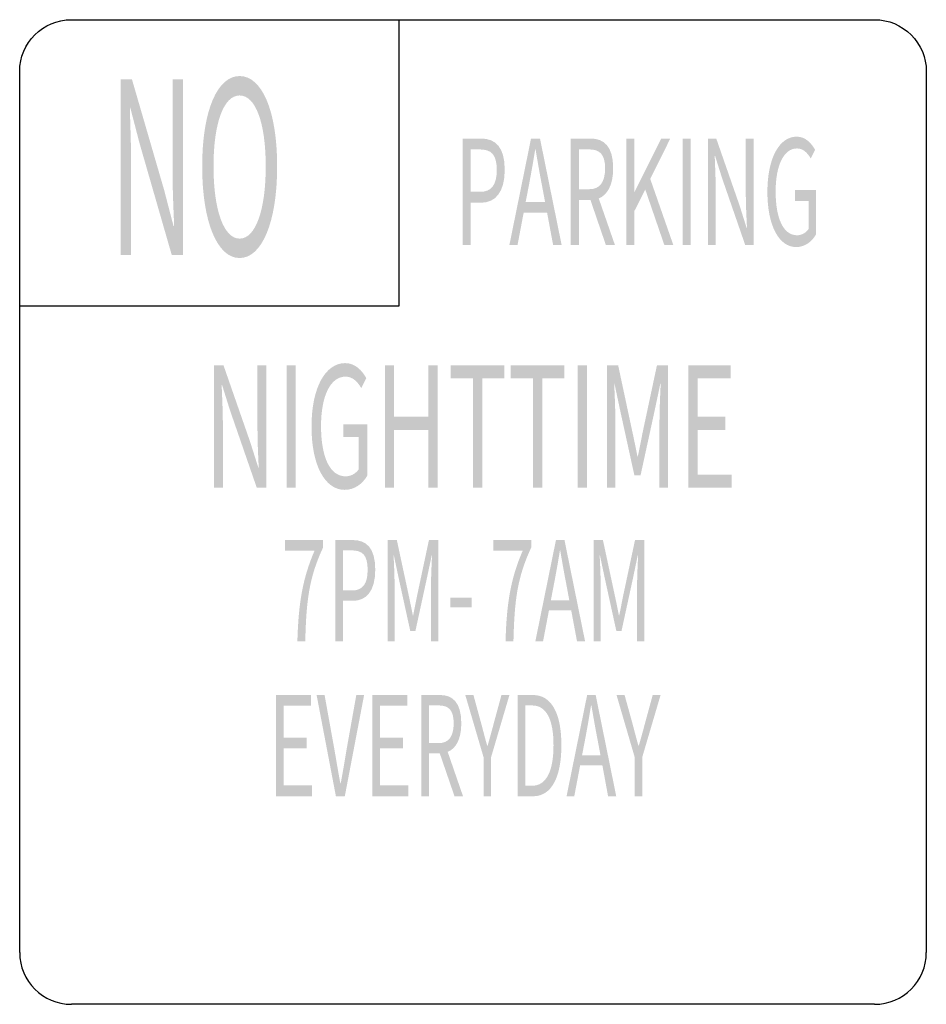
# Model space of a CAD drawing. Header units: inches. Extents: x -0.5 to 0.5, y -0.54 to 0.54.
import ezdxf

# ---------------------------------------------------------------- set-up
doc = ezdxf.new("R2010")
doc.units = ezdxf.units.IN
doc.header["$MEASUREMENT"] = 0

msp = doc.modelspace()

# ---------------------------------------------------------------- hatches: boundary and pattern name
h = msp.add_hatch(color=7)
edge = h.paths.add_edge_path()
edge.add_spline(control_points=[(-0.2574, 0.2799), (-0.2331, 0.2799), (-0.216, 0.3188), (-0.216, 0.3809), (-0.216, 0.443), (-0.2331, 0.4805), (-0.2574, 0.4805), (-0.2817, 0.4805), (-0.2987, 0.443), (-0.2987, 0.3809), (-0.2987, 0.3188), (-0.2817, 0.2799), (-0.2574, 0.2799)], knot_values=[0, 0, 0, 0, 1, 1, 1, 2, 2, 2, 3, 3, 3, 4, 4, 4, 4], degree=3, periodic=0)
edge = h.paths.add_edge_path(flags=0)
edge.add_spline(control_points=[(-0.2574, 0.3013), (-0.2748, 0.3013), (-0.2862, 0.3325), (-0.2862, 0.3809), (-0.2862, 0.4292), (-0.2748, 0.4591), (-0.2574, 0.4591), (-0.2399, 0.4591), (-0.2286, 0.4292), (-0.2286, 0.3809), (-0.2286, 0.3325), (-0.2399, 0.3013), (-0.2574, 0.3013)], knot_values=[0, 0, 0, 0, 1, 1, 1, 2, 2, 2, 3, 3, 3, 4, 4, 4, 4], degree=3, periodic=0)
h = msp.add_hatch(color=7)
edge = h.paths.add_edge_path()
edge.add_line((-0.3886, 0.2834), (-0.3771, 0.2834))
edge.add_line((-0.3771, 0.2834), (-0.3771, 0.3851))
edge.add_spline(control_points=[(-0.3771, 0.3851), (-0.3771, 0.4054), (-0.378, 0.426), (-0.3785, 0.4456)], knot_values=[0, 0, 0, 0, 1, 1, 1, 1], degree=3, periodic=0)
edge.add_line((-0.3785, 0.4456), (-0.378, 0.4456))
edge.add_line((-0.378, 0.4456), (-0.3676, 0.4057))
edge.add_line((-0.3676, 0.4057), (-0.3323, 0.2834))
edge.add_line((-0.3323, 0.2834), (-0.3197, 0.2834))
edge.add_line((-0.3197, 0.2834), (-0.3197, 0.477))
edge.add_line((-0.3197, 0.477), (-0.3314, 0.477))
edge.add_line((-0.3314, 0.477), (-0.3314, 0.3764))
edge.add_spline(control_points=[(-0.3314, 0.3764), (-0.3314, 0.3563), (-0.3304, 0.3344), (-0.3296, 0.3151)], knot_values=[0, 0, 0, 0, 1, 1, 1, 1], degree=3, periodic=0)
edge.add_line((-0.3296, 0.3151), (-0.3303, 0.3151))
edge.add_line((-0.3303, 0.3151), (-0.3407, 0.355))
edge.add_line((-0.3407, 0.355), (-0.3762, 0.477))
edge.add_line((-0.3762, 0.477), (-0.3886, 0.477))
edge.add_line((-0.3886, 0.477), (-0.3886, 0.2834))
h = msp.add_hatch(color=7)
edge = h.paths.add_edge_path()
edge.add_spline(control_points=[(0.3565, 0.292), (0.3659, 0.292), (0.3737, 0.2978), (0.3782, 0.3057)], knot_values=[0, 0, 0, 0, 1, 1, 1, 1], degree=3, periodic=0)
edge.add_line((0.3782, 0.3057), (0.3782, 0.355))
edge.add_line((0.3782, 0.355), (0.3551, 0.355))
edge.add_line((0.3551, 0.355), (0.3551, 0.3427))
edge.add_line((0.3551, 0.3427), (0.3701, 0.3427))
edge.add_line((0.3701, 0.3427), (0.3701, 0.3119))
edge.add_spline(control_points=[(0.3701, 0.3119), (0.3673, 0.3076), (0.3624, 0.305), (0.3574, 0.305), (0.3423, 0.305), (0.3338, 0.3236), (0.3338, 0.3533), (0.3338, 0.3826), (0.3431, 0.4007), (0.3573, 0.4007), (0.3643, 0.4007), (0.3689, 0.3957), (0.3725, 0.3897)], knot_values=[0, 0, 0, 0, 1, 1, 1, 2, 2, 2, 3, 3, 3, 4, 4, 4, 4], degree=3, periodic=0)
edge.add_line((0.3725, 0.3897), (0.3773, 0.3993))
edge.add_spline(control_points=[(0.3773, 0.3993), (0.3732, 0.4063), (0.3668, 0.4137), (0.357, 0.4137), (0.3383, 0.4137), (0.3247, 0.3908), (0.3247, 0.3528), (0.3247, 0.3146), (0.338, 0.292), (0.3565, 0.292)], knot_values=[0, 0, 0, 0, 1, 1, 1, 2, 2, 2, 3, 3, 3, 3], degree=3, periodic=0)
h = msp.add_hatch(color=7)
edge = h.paths.add_edge_path()
edge.add_line((-0.0114, 0.2941), (-0.0026, 0.2941))
edge.add_line((-0.0026, 0.2941), (-0.0026, 0.3409))
edge.add_line((-0.0026, 0.3409), (0.0091, 0.3409))
edge.add_spline(control_points=[(0.0091, 0.3409), (0.0245, 0.3409), (0.035, 0.3523), (0.035, 0.3771), (0.035, 0.4028), (0.0244, 0.4116), (0.0087, 0.4116)], knot_values=[0, 0, 0, 0, 1, 1, 1, 2, 2, 2, 2], degree=3, periodic=0)
edge.add_line((0.0087, 0.4116), (-0.0114, 0.4116))
edge.add_line((-0.0114, 0.4116), (-0.0114, 0.2941))
edge = h.paths.add_edge_path(flags=0)
edge.add_line((-0.0026, 0.3529), (-0.0026, 0.3996))
edge.add_line((-0.0026, 0.3996), (0.0075, 0.3996))
edge.add_spline(control_points=[(0.0075, 0.3996), (0.0199, 0.3996), (0.0262, 0.3943), (0.0262, 0.3771), (0.0262, 0.3603), (0.0203, 0.3529), (0.0079, 0.3529)], knot_values=[0, 0, 0, 0, 1, 1, 1, 2, 2, 2, 2], degree=3, periodic=0)
edge.add_line((0.0079, 0.3529), (-0.0026, 0.3529))
h = msp.add_hatch(color=7)
h.paths.add_polyline_path([(0.0401, 0.2941), (0.0491, 0.2941), (0.0559, 0.33), (0.0817, 0.33), (0.0884, 0.2941), (0.0978, 0.2941), (0.0739, 0.4116), (0.064, 0.4116), (0.0401, 0.2941)])
edge = h.paths.add_edge_path(flags=0)
edge.add_line((0.0581, 0.3417), (0.0616, 0.3598))
edge.add_spline(control_points=[(0.0616, 0.3598), (0.0641, 0.3731), (0.0664, 0.3858), (0.0686, 0.3996)], knot_values=[0, 0, 0, 0, 1, 1, 1, 1], degree=3, periodic=0)
edge.add_line((0.0686, 0.3996), (0.069, 0.3996))
edge.add_spline(control_points=[(0.069, 0.3996), (0.0713, 0.386), (0.0735, 0.3731), (0.0761, 0.3598)], knot_values=[0, 0, 0, 0, 1, 1, 1, 1], degree=3, periodic=0)
edge.add_line((0.0761, 0.3598), (0.0795, 0.3417))
edge.add_line((0.0795, 0.3417), (0.0581, 0.3417))
h = msp.add_hatch(color=7)
edge = h.paths.add_edge_path()
edge.add_line((0.1466, 0.2941), (0.1566, 0.2941))
edge.add_line((0.1566, 0.2941), (0.1387, 0.3456))
edge.add_spline(control_points=[(0.1387, 0.3456), (0.1482, 0.3494), (0.1546, 0.3603), (0.1546, 0.3788), (0.1546, 0.4031), (0.1443, 0.4116), (0.1299, 0.4116)], knot_values=[0, 0, 0, 0, 1, 1, 1, 2, 2, 2, 2], degree=3, periodic=0)
edge.add_line((0.1299, 0.4116), (0.1079, 0.4116))
edge.add_line((0.1079, 0.4116), (0.1079, 0.2941))
edge.add_line((0.1079, 0.2941), (0.1168, 0.2941))
edge.add_line((0.1168, 0.2941), (0.1168, 0.344))
edge.add_line((0.1168, 0.344), (0.1295, 0.344))
edge.add_line((0.1295, 0.344), (0.1466, 0.2941))
edge = h.paths.add_edge_path(flags=0)
edge.add_line((0.1168, 0.3558), (0.1168, 0.3996))
edge.add_line((0.1168, 0.3996), (0.1286, 0.3996))
edge.add_spline(control_points=[(0.1286, 0.3996), (0.1397, 0.3996), (0.1457, 0.3941), (0.1457, 0.3788), (0.1457, 0.3634), (0.1397, 0.3558), (0.1286, 0.3558)], knot_values=[0, 0, 0, 0, 1, 1, 1, 2, 2, 2, 2], degree=3, periodic=0)
edge.add_line((0.1286, 0.3558), (0.1168, 0.3558))
for points in [[(0.169, 0.2941), (0.1778, 0.2941), (0.1778, 0.3313), (0.19, 0.3554), (0.2111, 0.2941), (0.221, 0.2941), (0.1955, 0.3671), (0.2176, 0.4116), (0.2076, 0.4116), (0.178, 0.3526), (0.1778, 0.3526), (0.1778, 0.4116), (0.169, 0.4116), (0.169, 0.2941)], [(0.2311, 0.2941), (0.24, 0.2941), (0.24, 0.4116), (0.2311, 0.4116), (0.2311, 0.2941)], [(-0.2057, 0.0268), (-0.1955, 0.0268), (-0.1955, 0.1617), (-0.2057, 0.1617), (-0.2057, 0.0268)], [(-0.0972, 0.0268), (-0.0871, 0.0268), (-0.0871, 0.0905), (-0.0493, 0.0905), (-0.0493, 0.0268), (-0.039, 0.0268), (-0.039, 0.1617), (-0.0493, 0.1617), (-0.0493, 0.1052), (-0.0871, 0.1052), (-0.0871, 0.1617), (-0.0972, 0.1617), (-0.0972, 0.0268)], [(-0.0001, 0.0268), (0.0102, 0.0268), (0.0102, 0.1474), (0.0347, 0.1474), (0.0347, 0.1617), (-0.0246, 0.1617), (-0.0246, 0.1474), (-0.0001, 0.1474), (-0.0001, 0.0268)], [(0.0661, 0.0268), (0.0764, 0.0268), (0.0764, 0.1474), (0.1009, 0.1474), (0.1009, 0.1617), (0.0416, 0.1617), (0.0416, 0.1474), (0.0661, 0.1474), (0.0661, 0.0268)], [(0.1155, 0.0268), (0.1256, 0.0268), (0.1256, 0.1617), (0.1155, 0.1617), (0.1155, 0.0268)], [(0.2375, 0.0268), (0.2853, 0.0268), (0.2853, 0.0413), (0.2477, 0.0413), (0.2477, 0.0905), (0.2784, 0.0905), (0.2784, 0.105), (0.2477, 0.105), (0.2477, 0.1474), (0.2841, 0.1474), (0.2841, 0.1617), (0.2375, 0.1617), (0.2375, 0.0268)], [(-0.025, -0.1051), (-0.0016, -0.1051), (-0.0016, -0.0944), (-0.025, -0.0944), (-0.025, -0.1051)], [(-0.2171, -0.3133), (-0.1776, -0.3133), (-0.1776, -0.3012), (-0.2087, -0.3012), (-0.2087, -0.2606), (-0.1834, -0.2606), (-0.1834, -0.2486), (-0.2087, -0.2486), (-0.2087, -0.2136), (-0.1786, -0.2136), (-0.1786, -0.2017), (-0.2171, -0.2017), (-0.2171, -0.3133)], [(-0.1109, -0.3133), (-0.0714, -0.3133), (-0.0714, -0.3012), (-0.1025, -0.3012), (-0.1025, -0.2606), (-0.0771, -0.2606), (-0.0771, -0.2486), (-0.1025, -0.2486), (-0.1025, -0.2136), (-0.0724, -0.2136), (-0.0724, -0.2017), (-0.1109, -0.2017), (-0.1109, -0.3133)]]:
    msp.add_hatch(color=7).paths.add_polyline_path(points)
h = msp.add_hatch(color=7)
edge = h.paths.add_edge_path()
edge.add_line((0.2593, 0.2941), (0.2677, 0.2941))
edge.add_line((0.2677, 0.2941), (0.2677, 0.3558))
edge.add_spline(control_points=[(0.2677, 0.3558), (0.2677, 0.3682), (0.267, 0.3807), (0.2666, 0.3925)], knot_values=[0, 0, 0, 0, 1, 1, 1, 1], degree=3, periodic=0)
edge.add_line((0.2666, 0.3925), (0.267, 0.3925))
edge.add_line((0.267, 0.3925), (0.2746, 0.3683))
edge.add_line((0.2746, 0.3683), (0.3003, 0.2941))
edge.add_line((0.3003, 0.2941), (0.3094, 0.2941))
edge.add_line((0.3094, 0.2941), (0.3094, 0.4116))
edge.add_line((0.3094, 0.4116), (0.3009, 0.4116))
edge.add_line((0.3009, 0.4116), (0.3009, 0.3505))
edge.add_spline(control_points=[(0.3009, 0.3505), (0.3009, 0.3384), (0.3016, 0.3251), (0.3022, 0.3134)], knot_values=[0, 0, 0, 0, 1, 1, 1, 1], degree=3, periodic=0)
edge.add_line((0.3022, 0.3134), (0.3017, 0.3134))
edge.add_line((0.3017, 0.3134), (0.2941, 0.3376))
edge.add_line((0.2941, 0.3376), (0.2683, 0.4116))
edge.add_line((0.2683, 0.4116), (0.2593, 0.4116))
edge.add_line((0.2593, 0.4116), (0.2593, 0.2941))
h = msp.add_hatch(color=7)
edge = h.paths.add_edge_path()
edge.add_spline(control_points=[(-0.1415, 0.0244), (-0.1307, 0.0244), (-0.1218, 0.031), (-0.1166, 0.0401)], knot_values=[0, 0, 0, 0, 1, 1, 1, 1], degree=3, periodic=0)
edge.add_line((-0.1166, 0.0401), (-0.1166, 0.0968))
edge.add_line((-0.1166, 0.0968), (-0.1432, 0.0968))
edge.add_line((-0.1432, 0.0968), (-0.1432, 0.0826))
edge.add_line((-0.1432, 0.0826), (-0.126, 0.0826))
edge.add_line((-0.126, 0.0826), (-0.126, 0.0472))
edge.add_spline(control_points=[(-0.126, 0.0472), (-0.1292, 0.0423), (-0.1348, 0.0393), (-0.1405, 0.0393), (-0.1579, 0.0393), (-0.1676, 0.0607), (-0.1676, 0.0947), (-0.1676, 0.1284), (-0.157, 0.1492), (-0.1406, 0.1492), (-0.1326, 0.1492), (-0.1273, 0.1435), (-0.1232, 0.1365)], knot_values=[0, 0, 0, 0, 1, 1, 1, 2, 2, 2, 3, 3, 3, 4, 4, 4, 4], degree=3, periodic=0)
edge.add_line((-0.1232, 0.1365), (-0.1177, 0.1476))
edge.add_spline(control_points=[(-0.1177, 0.1476), (-0.1223, 0.1557), (-0.1297, 0.1641), (-0.141, 0.1641), (-0.1624, 0.1641), (-0.1781, 0.1378), (-0.1781, 0.0942), (-0.1781, 0.0504), (-0.1628, 0.0244), (-0.1415, 0.0244)], knot_values=[0, 0, 0, 0, 1, 1, 1, 2, 2, 2, 3, 3, 3, 3], degree=3, periodic=0)
h = msp.add_hatch(color=7)
edge = h.paths.add_edge_path()
edge.add_line((-0.2855, 0.0268), (-0.2759, 0.0268))
edge.add_line((-0.2759, 0.0268), (-0.2759, 0.0977))
edge.add_spline(control_points=[(-0.2759, 0.0977), (-0.2759, 0.1118), (-0.2767, 0.1262), (-0.2772, 0.1398)], knot_values=[0, 0, 0, 0, 1, 1, 1, 1], degree=3, periodic=0)
edge.add_line((-0.2772, 0.1398), (-0.2767, 0.1398))
edge.add_line((-0.2767, 0.1398), (-0.268, 0.112))
edge.add_line((-0.268, 0.112), (-0.2385, 0.0268))
edge.add_line((-0.2385, 0.0268), (-0.228, 0.0268))
edge.add_line((-0.228, 0.0268), (-0.228, 0.1617))
edge.add_line((-0.228, 0.1617), (-0.2377, 0.1617))
edge.add_line((-0.2377, 0.1617), (-0.2377, 0.0916))
edge.add_spline(control_points=[(-0.2377, 0.0916), (-0.2377, 0.0776), (-0.237, 0.0623), (-0.2363, 0.0489)], knot_values=[0, 0, 0, 0, 1, 1, 1, 1], degree=3, periodic=0)
edge.add_line((-0.2363, 0.0489), (-0.2368, 0.0489))
edge.add_line((-0.2368, 0.0489), (-0.2456, 0.0767))
edge.add_line((-0.2456, 0.0767), (-0.2752, 0.1617))
edge.add_line((-0.2752, 0.1617), (-0.2855, 0.1617))
edge.add_line((-0.2855, 0.1617), (-0.2855, 0.0268))
h = msp.add_hatch(color=7)
edge = h.paths.add_edge_path()
edge.add_line((0.1478, 0.0268), (0.157, 0.0268))
edge.add_line((0.157, 0.0268), (0.157, 0.1015))
edge.add_spline(control_points=[(0.157, 0.1015), (0.157, 0.1131), (0.1563, 0.1295), (0.1557, 0.1413)], knot_values=[0, 0, 0, 0, 1, 1, 1, 1], degree=3, periodic=0)
edge.add_line((0.1557, 0.1413), (0.1561, 0.1413))
edge.add_line((0.1561, 0.1413), (0.1626, 0.1106))
edge.add_line((0.1626, 0.1106), (0.178, 0.0404))
edge.add_line((0.178, 0.0404), (0.1848, 0.0404))
edge.add_line((0.1848, 0.0404), (0.2001, 0.1106))
edge.add_line((0.2001, 0.1106), (0.2066, 0.1413))
edge.add_line((0.2066, 0.1413), (0.207, 0.1413))
edge.add_spline(control_points=[(0.207, 0.1413), (0.2065, 0.1295), (0.2057, 0.1131), (0.2057, 0.1015)], knot_values=[0, 0, 0, 0, 1, 1, 1, 1], degree=3, periodic=0)
edge.add_line((0.2057, 0.1015), (0.2057, 0.0268))
edge.add_line((0.2057, 0.0268), (0.2152, 0.0268))
edge.add_line((0.2152, 0.0268), (0.2152, 0.1617))
edge.add_line((0.2152, 0.1617), (0.2029, 0.1617))
edge.add_line((0.2029, 0.1617), (0.1875, 0.0896))
edge.add_spline(control_points=[(0.1875, 0.0896), (0.1856, 0.0804), (0.1839, 0.0708), (0.1818, 0.0614)], knot_values=[0, 0, 0, 0, 1, 1, 1, 1], degree=3, periodic=0)
edge.add_line((0.1818, 0.0614), (0.1814, 0.0614))
edge.add_spline(control_points=[(0.1814, 0.0614), (0.1794, 0.0708), (0.1776, 0.0804), (0.1755, 0.0896)], knot_values=[0, 0, 0, 0, 1, 1, 1, 1], degree=3, periodic=0)
edge.add_line((0.1755, 0.0896), (0.1601, 0.1617))
edge.add_line((0.1601, 0.1617), (0.1478, 0.1617))
edge.add_line((0.1478, 0.1617), (0.1478, 0.0268))
h = msp.add_hatch(color=7)
edge = h.paths.add_edge_path()
edge.add_line((-0.1937, -0.1424), (-0.185, -0.1424))
edge.add_spline(control_points=[(-0.185, -0.1424), (-0.1839, -0.0987), (-0.1811, -0.0727), (-0.1654, -0.0392)], knot_values=[0, 0, 0, 0, 1, 1, 1, 1], degree=3, periodic=0)
edge.add_line((-0.1654, -0.0392), (-0.1654, -0.0309))
edge.add_line((-0.1654, -0.0309), (-0.2073, -0.0309))
edge.add_line((-0.2073, -0.0309), (-0.2073, -0.0427))
edge.add_line((-0.2073, -0.0427), (-0.1748, -0.0427))
edge.add_spline(control_points=[(-0.1748, -0.0427), (-0.1879, -0.0732), (-0.1925, -0.1001), (-0.1937, -0.1424)], knot_values=[0, 0, 0, 0, 1, 1, 1, 1], degree=3, periodic=0)
h = msp.add_hatch(color=7)
edge = h.paths.add_edge_path()
edge.add_line((-0.1519, -0.1424), (-0.1435, -0.1424))
edge.add_line((-0.1435, -0.1424), (-0.1435, -0.0979))
edge.add_line((-0.1435, -0.0979), (-0.1324, -0.0979))
edge.add_spline(control_points=[(-0.1324, -0.0979), (-0.1177, -0.0979), (-0.1078, -0.0871), (-0.1078, -0.0636), (-0.1078, -0.0392), (-0.1178, -0.0309), (-0.1328, -0.0309)], knot_values=[0, 0, 0, 0, 1, 1, 1, 2, 2, 2, 2], degree=3, periodic=0)
edge.add_line((-0.1328, -0.0309), (-0.1519, -0.0309))
edge.add_line((-0.1519, -0.0309), (-0.1519, -0.1424))
edge = h.paths.add_edge_path(flags=0)
edge.add_line((-0.1435, -0.0865), (-0.1435, -0.0423))
edge.add_line((-0.1435, -0.0423), (-0.1339, -0.0423))
edge.add_spline(control_points=[(-0.1339, -0.0423), (-0.1221, -0.0423), (-0.1162, -0.0473), (-0.1162, -0.0636), (-0.1162, -0.0795), (-0.1218, -0.0865), (-0.1335, -0.0865)], knot_values=[0, 0, 0, 0, 1, 1, 1, 2, 2, 2, 2], degree=3, periodic=0)
edge.add_line((-0.1335, -0.0865), (-0.1435, -0.0865))
h = msp.add_hatch(color=7)
edge = h.paths.add_edge_path()
edge.add_line((-0.0941, -0.1424), (-0.0865, -0.1424))
edge.add_line((-0.0865, -0.1424), (-0.0865, -0.0806))
edge.add_spline(control_points=[(-0.0865, -0.0806), (-0.0865, -0.071), (-0.0871, -0.0575), (-0.0876, -0.0477)], knot_values=[0, 0, 0, 0, 1, 1, 1, 1], degree=3, periodic=0)
edge.add_line((-0.0876, -0.0477), (-0.0873, -0.0477))
edge.add_line((-0.0873, -0.0477), (-0.0819, -0.0732))
edge.add_line((-0.0819, -0.0732), (-0.0692, -0.1311))
edge.add_line((-0.0692, -0.1311), (-0.0635, -0.1311))
edge.add_line((-0.0635, -0.1311), (-0.0509, -0.0732))
edge.add_line((-0.0509, -0.0732), (-0.0455, -0.0477))
edge.add_line((-0.0455, -0.0477), (-0.0452, -0.0477))
edge.add_spline(control_points=[(-0.0452, -0.0477), (-0.0456, -0.0575), (-0.0463, -0.071), (-0.0463, -0.0806)], knot_values=[0, 0, 0, 0, 1, 1, 1, 1], degree=3, periodic=0)
edge.add_line((-0.0463, -0.0806), (-0.0463, -0.1424))
edge.add_line((-0.0463, -0.1424), (-0.0384, -0.1424))
edge.add_line((-0.0384, -0.1424), (-0.0384, -0.0309))
edge.add_line((-0.0384, -0.0309), (-0.0486, -0.0309))
edge.add_line((-0.0486, -0.0309), (-0.0613, -0.0905))
edge.add_spline(control_points=[(-0.0613, -0.0905), (-0.0629, -0.0981), (-0.0643, -0.106), (-0.066, -0.1138)], knot_values=[0, 0, 0, 0, 1, 1, 1, 1], degree=3, periodic=0)
edge.add_line((-0.066, -0.1138), (-0.0664, -0.1138))
edge.add_spline(control_points=[(-0.0664, -0.1138), (-0.068, -0.106), (-0.0695, -0.0981), (-0.0712, -0.0905)], knot_values=[0, 0, 0, 0, 1, 1, 1, 1], degree=3, periodic=0)
edge.add_line((-0.0712, -0.0905), (-0.084, -0.0309))
edge.add_line((-0.084, -0.0309), (-0.0941, -0.0309))
edge.add_line((-0.0941, -0.0309), (-0.0941, -0.1424))
h = msp.add_hatch(color=7)
edge = h.paths.add_edge_path()
edge.add_line((0.0359, -0.1424), (0.0446, -0.1424))
edge.add_spline(control_points=[(0.0446, -0.1424), (0.0457, -0.0987), (0.0485, -0.0727), (0.0642, -0.0392)], knot_values=[0, 0, 0, 0, 1, 1, 1, 1], degree=3, periodic=0)
edge.add_line((0.0642, -0.0392), (0.0642, -0.0309))
edge.add_line((0.0642, -0.0309), (0.0223, -0.0309))
edge.add_line((0.0223, -0.0309), (0.0223, -0.0427))
edge.add_line((0.0223, -0.0427), (0.0548, -0.0427))
edge.add_spline(control_points=[(0.0548, -0.0427), (0.0416, -0.0732), (0.0371, -0.1001), (0.0359, -0.1424)], knot_values=[0, 0, 0, 0, 1, 1, 1, 1], degree=3, periodic=0)
h = msp.add_hatch(color=7)
h.paths.add_polyline_path([(0.0688, -0.1424), (0.0773, -0.1424), (0.0838, -0.1083), (0.1083, -0.1083), (0.1147, -0.1424), (0.1236, -0.1424), (0.1009, -0.0309), (0.0915, -0.0309), (0.0688, -0.1424)])
edge = h.paths.add_edge_path(flags=0)
edge.add_line((0.0859, -0.0972), (0.0892, -0.08))
edge.add_spline(control_points=[(0.0892, -0.08), (0.0916, -0.0674), (0.0938, -0.0554), (0.0959, -0.0423)], knot_values=[0, 0, 0, 0, 1, 1, 1, 1], degree=3, periodic=0)
edge.add_line((0.0959, -0.0423), (0.0962, -0.0423))
edge.add_spline(control_points=[(0.0962, -0.0423), (0.0984, -0.0552), (0.1005, -0.0674), (0.103, -0.08)], knot_values=[0, 0, 0, 0, 1, 1, 1, 1], degree=3, periodic=0)
edge.add_line((0.103, -0.08), (0.1062, -0.0972))
edge.add_line((0.1062, -0.0972), (0.0859, -0.0972))
h = msp.add_hatch(color=7)
edge = h.paths.add_edge_path()
edge.add_line((0.1332, -0.1424), (0.1408, -0.1424))
edge.add_line((0.1408, -0.1424), (0.1408, -0.0806))
edge.add_spline(control_points=[(0.1408, -0.0806), (0.1408, -0.071), (0.1402, -0.0575), (0.1397, -0.0477)], knot_values=[0, 0, 0, 0, 1, 1, 1, 1], degree=3, periodic=0)
edge.add_line((0.1397, -0.0477), (0.14, -0.0477))
edge.add_line((0.14, -0.0477), (0.1454, -0.0732))
edge.add_line((0.1454, -0.0732), (0.1581, -0.1311))
edge.add_line((0.1581, -0.1311), (0.1638, -0.1311))
edge.add_line((0.1638, -0.1311), (0.1764, -0.0732))
edge.add_line((0.1764, -0.0732), (0.1817, -0.0477))
edge.add_line((0.1817, -0.0477), (0.1821, -0.0477))
edge.add_spline(control_points=[(0.1821, -0.0477), (0.1817, -0.0575), (0.181, -0.071), (0.181, -0.0806)], knot_values=[0, 0, 0, 0, 1, 1, 1, 1], degree=3, periodic=0)
edge.add_line((0.181, -0.0806), (0.181, -0.1424))
edge.add_line((0.181, -0.1424), (0.1889, -0.1424))
edge.add_line((0.1889, -0.1424), (0.1889, -0.0309))
edge.add_line((0.1889, -0.0309), (0.1787, -0.0309))
edge.add_line((0.1787, -0.0309), (0.166, -0.0905))
edge.add_spline(control_points=[(0.166, -0.0905), (0.1644, -0.0981), (0.163, -0.106), (0.1613, -0.1138)], knot_values=[0, 0, 0, 0, 1, 1, 1, 1], degree=3, periodic=0)
edge.add_line((0.1613, -0.1138), (0.1609, -0.1138))
edge.add_spline(control_points=[(0.1609, -0.1138), (0.1593, -0.106), (0.1578, -0.0981), (0.1561, -0.0905)], knot_values=[0, 0, 0, 0, 1, 1, 1, 1], degree=3, periodic=0)
edge.add_line((0.1561, -0.0905), (0.1433, -0.0309))
edge.add_line((0.1433, -0.0309), (0.1332, -0.0309))
edge.add_line((0.1332, -0.0309), (0.1332, -0.1424))
h = msp.add_hatch(color=7)
edge = h.paths.add_edge_path()
edge.add_line((-0.1512, -0.3133), (-0.1414, -0.3133))
edge.add_line((-0.1414, -0.3133), (-0.1201, -0.2017))
edge.add_line((-0.1201, -0.2017), (-0.1287, -0.2017))
edge.add_line((-0.1287, -0.2017), (-0.1395, -0.2621))
edge.add_spline(control_points=[(-0.1395, -0.2621), (-0.1417, -0.2752), (-0.1434, -0.2859), (-0.1459, -0.299)], knot_values=[0, 0, 0, 0, 1, 1, 1, 1], degree=3, periodic=0)
edge.add_line((-0.1459, -0.299), (-0.1463, -0.299))
edge.add_spline(control_points=[(-0.1463, -0.299), (-0.1488, -0.2859), (-0.1505, -0.2752), (-0.1528, -0.2621)], knot_values=[0, 0, 0, 0, 1, 1, 1, 1], degree=3, periodic=0)
edge.add_line((-0.1528, -0.2621), (-0.1637, -0.2017))
edge.add_line((-0.1637, -0.2017), (-0.1725, -0.2017))
edge.add_line((-0.1725, -0.2017), (-0.1512, -0.3133))
h = msp.add_hatch(color=7)
edge = h.paths.add_edge_path()
edge.add_line((-0.0204, -0.3133), (-0.011, -0.3133))
edge.add_line((-0.011, -0.3133), (-0.0279, -0.2644))
edge.add_spline(control_points=[(-0.0279, -0.2644), (-0.0189, -0.2608), (-0.0129, -0.2504), (-0.0129, -0.2329), (-0.0129, -0.2098), (-0.0226, -0.2017), (-0.0362, -0.2017)], knot_values=[0, 0, 0, 0, 1, 1, 1, 2, 2, 2, 2], degree=3, periodic=0)
edge.add_line((-0.0362, -0.2017), (-0.0571, -0.2017))
edge.add_line((-0.0571, -0.2017), (-0.0571, -0.3133))
edge.add_line((-0.0571, -0.3133), (-0.0487, -0.3133))
edge.add_line((-0.0487, -0.3133), (-0.0487, -0.2659))
edge.add_line((-0.0487, -0.2659), (-0.0367, -0.2659))
edge.add_line((-0.0367, -0.2659), (-0.0204, -0.3133))
edge = h.paths.add_edge_path(flags=0)
edge.add_line((-0.0487, -0.2547), (-0.0487, -0.2132))
edge.add_line((-0.0487, -0.2132), (-0.0375, -0.2132))
edge.add_spline(control_points=[(-0.0375, -0.2132), (-0.027, -0.2132), (-0.0213, -0.2183), (-0.0213, -0.2329), (-0.0213, -0.2475), (-0.027, -0.2547), (-0.0375, -0.2547)], knot_values=[0, 0, 0, 0, 1, 1, 1, 2, 2, 2, 2], degree=3, periodic=0)
edge.add_line((-0.0375, -0.2547), (-0.0487, -0.2547))
h = msp.add_hatch(color=7)
edge = h.paths.add_edge_path()
edge.add_line((0.0116, -0.3133), (0.02, -0.3133))
edge.add_line((0.02, -0.3133), (0.02, -0.2701))
edge.add_line((0.02, -0.2701), (0.0402, -0.2017))
edge.add_line((0.0402, -0.2017), (0.0314, -0.2017))
edge.add_line((0.0314, -0.2017), (0.0228, -0.2332))
edge.add_spline(control_points=[(0.0228, -0.2332), (0.0207, -0.2415), (0.0184, -0.2494), (0.0161, -0.2577)], knot_values=[0, 0, 0, 0, 1, 1, 1, 1], degree=3, periodic=0)
edge.add_line((0.0161, -0.2577), (0.0157, -0.2577))
edge.add_spline(control_points=[(0.0157, -0.2577), (0.0133, -0.2494), (0.0113, -0.2415), (0.0091, -0.2332)], knot_values=[0, 0, 0, 0, 1, 1, 1, 1], degree=3, periodic=0)
edge.add_line((0.0091, -0.2332), (0.0005, -0.2017))
edge.add_line((0.0005, -0.2017), (-0.0085, -0.2017))
edge.add_line((-0.0085, -0.2017), (0.0116, -0.2701))
edge.add_line((0.0116, -0.2701), (0.0116, -0.3133))
h = msp.add_hatch(color=7)
edge = h.paths.add_edge_path()
edge.add_line((0.0493, -0.3133), (0.0664, -0.3133))
edge.add_spline(control_points=[(0.0664, -0.3133), (0.0865, -0.3133), (0.0975, -0.2924), (0.0975, -0.2571), (0.0975, -0.2215), (0.0865, -0.2017), (0.066, -0.2017)], knot_values=[0, 0, 0, 0, 1, 1, 1, 2, 2, 2, 2], degree=3, periodic=0)
edge.add_line((0.066, -0.2017), (0.0493, -0.2017))
edge.add_line((0.0493, -0.2017), (0.0493, -0.3133))
edge = h.paths.add_edge_path(flags=0)
edge.add_line((0.0577, -0.3017), (0.0577, -0.2132))
edge.add_line((0.0577, -0.2132), (0.0653, -0.2132))
edge.add_spline(control_points=[(0.0653, -0.2132), (0.081, -0.2132), (0.0888, -0.2288), (0.0888, -0.2571), (0.0888, -0.2853), (0.081, -0.3017), (0.0653, -0.3017)], knot_values=[0, 0, 0, 0, 1, 1, 1, 2, 2, 2, 2], degree=3, periodic=0)
edge.add_line((0.0653, -0.3017), (0.0577, -0.3017))
h = msp.add_hatch(color=7)
h.paths.add_polyline_path([(0.1032, -0.3133), (0.1117, -0.3133), (0.1182, -0.2792), (0.1427, -0.2792), (0.149, -0.3133), (0.158, -0.3133), (0.1353, -0.2017), (0.1259, -0.2017), (0.1032, -0.3133)])
edge = h.paths.add_edge_path(flags=0)
edge.add_line((0.1203, -0.2681), (0.1236, -0.2509))
edge.add_spline(control_points=[(0.1236, -0.2509), (0.126, -0.2383), (0.1281, -0.2262), (0.1302, -0.2132)], knot_values=[0, 0, 0, 0, 1, 1, 1, 1], degree=3, periodic=0)
edge.add_line((0.1302, -0.2132), (0.1306, -0.2132))
edge.add_spline(control_points=[(0.1306, -0.2132), (0.1328, -0.2261), (0.1349, -0.2383), (0.1374, -0.2509)], knot_values=[0, 0, 0, 0, 1, 1, 1, 1], degree=3, periodic=0)
edge.add_line((0.1374, -0.2509), (0.1406, -0.2681))
edge.add_line((0.1406, -0.2681), (0.1203, -0.2681))
h = msp.add_hatch(color=7)
edge = h.paths.add_edge_path()
edge.add_line((0.1783, -0.3133), (0.1867, -0.3133))
edge.add_line((0.1867, -0.3133), (0.1867, -0.2701))
edge.add_line((0.1867, -0.2701), (0.2069, -0.2017))
edge.add_line((0.2069, -0.2017), (0.1982, -0.2017))
edge.add_line((0.1982, -0.2017), (0.1896, -0.2332))
edge.add_spline(control_points=[(0.1896, -0.2332), (0.1875, -0.2415), (0.1852, -0.2494), (0.1828, -0.2577)], knot_values=[0, 0, 0, 0, 1, 1, 1, 1], degree=3, periodic=0)
edge.add_line((0.1828, -0.2577), (0.1825, -0.2577))
edge.add_spline(control_points=[(0.1825, -0.2577), (0.1801, -0.2494), (0.1781, -0.2415), (0.1759, -0.2332)], knot_values=[0, 0, 0, 0, 1, 1, 1, 1], degree=3, periodic=0)
edge.add_line((0.1759, -0.2332), (0.1672, -0.2017))
edge.add_line((0.1672, -0.2017), (0.1583, -0.2017))
edge.add_line((0.1583, -0.2017), (0.1783, -0.2701))
edge.add_line((0.1783, -0.2701), (0.1783, -0.3133))

# ---------------------------------------------------------------- linework, layer by layer
at = {"color": 7}
for p, q in [((-0.0814, 0.2272), (-0.0814, 0.5426)), ((-0.5, 0.2272), (-0.0814, 0.2272)), ((0.443, -0.5426), (-0.443, -0.5426))]:
    msp.add_line(p, q, dxfattribs=at)
for points in [[(-0.443, 0.5426), (0.443, 0.5426)], [(-0.5, -0.4856), (-0.5, 0.4856)], [(0.5, 0.4856), (0.5, -0.4856)]]:
    msp.add_lwpolyline(points, dxfattribs=at)
for points in [[(-0.5, 0.4856), (-0.5, 0.5171), (-0.4745, 0.5426), (-0.443, 0.5426)], [(-0.5, -0.4856), (-0.5, -0.5171), (-0.4745, -0.5426), (-0.443, -0.5426)], [(0.443, -0.5426), (0.4745, -0.5426), (0.5, -0.5171), (0.5, -0.4856)]]:
    msp.add_open_spline(points, degree=3, dxfattribs=at)
msp.add_open_spline([(0.443, 0.5426), (0.4581, 0.5426), (0.4726, 0.5366), (0.4833, 0.5259), (0.494, 0.5152), (0.5, 0.5007), (0.5, 0.4856)], degree=3, knots=[0, 0, 0, 0, 1, 1, 1, 2, 2, 2, 2], dxfattribs=at)

doc.saveas('drawing.dxf')
